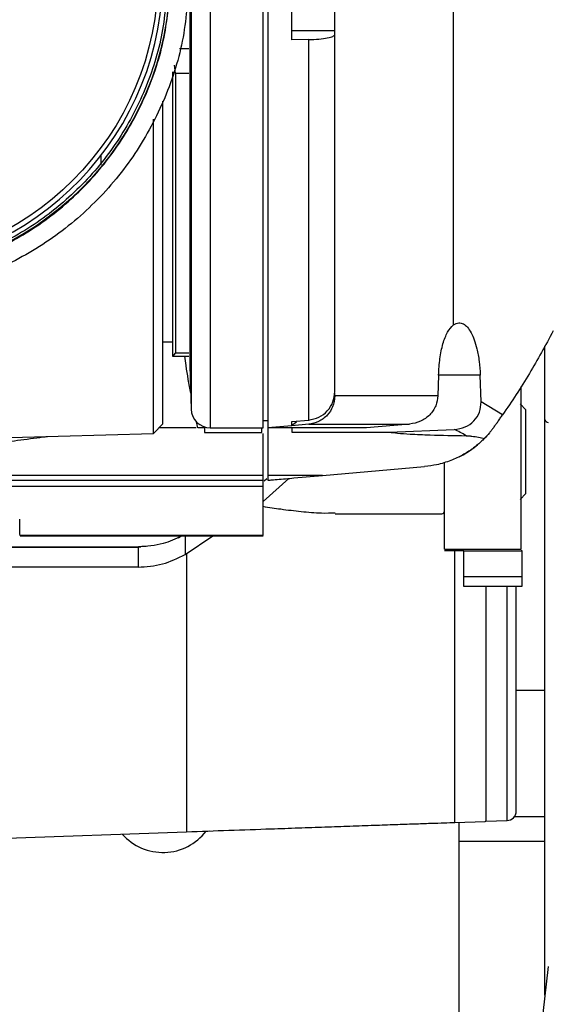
# Model space of a CAD drawing. Extents: x 0 to 841, y 0 to 594.
# Tile 11 of 65: x 84.47 to 90.01, y 348.95 to 359.27. Entities that reach past the tile are written whole.
import ezdxf

# ---------------------------------------------------------------- set-up
doc = ezdxf.new("R2010")
doc.units = 0
doc.layers.get('0').update_dxf_attribs({"linetype": 'CONTINUOUS'})
doc.styles.add('SLDTEXTSTYLE1', font='TXT', dxfattribs={"width": 0.75})
doc.dimstyles.new('SLDDIMSTYLE1', dxfattribs={"dimtxt": 3.5, "dimasz": 3.556, "dimexe": 0, "dimexo": 0.0625, "dimgap": 0.875, "dimtad": 1, "dimdec": 4, "dimlfac": 10, "dimzin": 12, "dimtxsty": 'SLDTEXTSTYLE1', "dimsah": 1, "dimcen": 0.09, "dimazin": 3, "dimtfac": 1, "dimtofl": 0, "dimtmove": 0, "dimatfit": 3, "dimtolj": 1, "dimtzin": 12})

# ---------------------------------------------------------------- blocks, each defined once
blk = doc.blocks.new('_D_24')
at = {"color": 2, "linetype": 'CONTINUOUS'}
for p, q in [((82.872, 375.622), (82.872, 400.109)), ((97.361, 368.109), (117.829, 379.926))]:
    blk.add_line(p, q, dxfattribs=at)
blk.add_arc((82.872, 359.744), 39.365, 30, 90, dxfattribs=at)
for points in [[(82.872, 399.109), (86.407, 398.568), (86.442, 399.329)], [(116.963, 379.426), (115.369, 382.628), (114.727, 382.217)]]:
    blk.add_solid(points, dxfattribs=at)
at = {"color": 2, "linetype": 'CONTINUOUS', "char_height": 3.5, "attachment_point": 1, "rotation": 334.9253, "style": 'SLDTEXTSTYLE1'}
for s, insert in [('J4:', (92.465, 403.697, 0.01)), ('+200°', (99.188, 400.551, 0.01))]:
    blk.add_mtext(s, dxfattribs=dict(at, insert=insert))
blk = doc.blocks.new('_D_25')
at = {"color": 2, "linetype": 'CONTINUOUS'}
for p, q in [((82.872, 375.622), (82.872, 411.416)), ((97.361, 368.109), (127.622, 385.58))]:
    blk.add_line(p, q, dxfattribs=at)
blk.add_arc((82.872, 359.744), 50.672, 30, 90, dxfattribs=at)
for points in [[(82.872, 410.416), (86.413, 409.911), (86.439, 410.672)], [(126.756, 385.08), (125.194, 388.297), (124.548, 387.894)]]:
    blk.add_solid(points, dxfattribs=at)
at = {"color": 2, "linetype": 'CONTINUOUS', "char_height": 3.5, "attachment_point": 1, "rotation": 335.0461, "style": 'SLDTEXTSTYLE1'}
for s, insert in [('J6:', (94.485, 415.206, 0.01)), ('+540°', (101.215, 412.074, 0.01)), ('*6', (113.697, 406.266, 0.01))]:
    blk.add_mtext(s, dxfattribs=dict(at, insert=insert))

msp = doc.modelspace()

# ---------------------------------------------------------------- linework, layer by layer
at = {"color": 7, "linetype": 'CONTINUOUS'}
for p, q in [((86.467005, 364.490569), (86.467005, 354.990569)), ((86.267073, 364.295805), (86.267073, 355.185334)), ((86.255152, 363.840569), (86.255152, 355.640569)), ((89.014394, 356.068515), (89.014394, 360.332034)), ((87.322173, 359.055796), (87.322173, 359.740569)), ((87.772173, 359.149685), (87.322173, 359.149685)), ((87.772173, 359.110394), (87.772173, 359.149685)), ((87.49832, 359.058473), (87.322173, 359.055796)), ((87.49832, 355.07137), (87.49832, 359.058473)), ((86.102173, 358.707601), (86.094059, 358.79117)), ((86.102173, 358.707601), (86.102173, 355.772827)), ((86.102173, 358.707601), (86.242173, 358.707601)), ((85.972173, 355.032104), (85.972173, 358.411125)), ((85.872207, 354.929486), (85.872207, 358.222643)), ((85.322173, 357.843177), (85.322173, 357.745221)), ((85.972173, 355.890569), (86.072443, 355.890569)), ((89.972173, 355.076103), (89.972173, 355.849759)), ((86.072173, 355.740569), (86.07771, 355.740569)), ((86.07771, 355.740569), (86.102173, 355.772827)), ((86.07771, 355.740569), (86.242173, 355.740569)), ((86.242173, 355.772827), (86.102173, 355.772827)), ((86.255152, 355.640569), (86.267073, 355.185334)), ((88.858678, 355.542889), (88.852186, 355.326711)), ((89.304188, 355.263907), (89.295158, 355.542894)), ((87.772173, 355.326711), (87.772173, 355.351968)), ((88.852186, 355.326711), (87.772173, 355.326711)), ((89.529198, 355.126025), (89.304188, 355.263907)), ((89.772465, 355.180278), (89.712173, 355.24057)), ((85.972173, 355.190569), (85.972494, 355.190569)), ((85.872207, 354.929486), (85.972173, 355.032104)), ((86.336938, 354.990569), (86.323259, 355.051511)), ((87.022173, 355.068269), (87.072173, 355.068269)), ((87.322173, 355.012442), (87.072173, 354.990569)), ((87.322173, 355.056), (87.49832, 355.07137)), ((87.322173, 355.012442), (87.322173, 355.056)), ((87.49832, 355.027852), (87.322173, 355.012442)), ((87.322293, 355.016728), (87.370211, 355.052544)), ((87.49832, 355.027852), (88.554126, 355.027852)), ((88.554126, 355.027852), (88.104018, 354.990569)), ((89.972173, 349.046325), (89.972173, 355.076103)), ((84.377409, 354.890344), (85.872207, 354.929486)), ((86.408373, 354.990569), (86.336938, 354.990569)), ((86.408373, 354.999357), (86.408373, 354.940569)), ((86.467005, 354.990569), (87.022173, 354.990569)), ((87.008373, 354.940569), (87.008373, 354.990569)), ((87.322173, 354.990569), (87.322173, 354.945342)), ((87.322173, 354.945342), (88.342069, 354.945342)), ((88.342069, 354.945342), (89.021621, 354.972779)), ((87.643676, 354.490569), (88.712775, 354.584103)), ((87.022173, 354.490569), (78.722173, 354.490569)), ((78.722173, 354.440569), (87.022173, 354.440569)), ((87.022173, 354.440569), (87.022173, 354.490569)), ((87.022173, 354.218727), (87.290857, 354.459702)), ((87.022173, 354.380262), (87.022173, 354.440569)), ((87.061313, 354.456297), (87.032093, 354.430572)), ((87.643676, 354.490569), (87.072173, 354.490569)), ((87.072173, 354.490569), (87.072173, 354.440569)), ((78.722173, 354.380262), (87.022173, 354.380262)), ((87.022173, 353.862944), (87.022173, 354.380262)), ((89.712173, 354.24057), (89.772465, 354.300862)), ((87.777263, 354.09057), (88.892173, 354.09057)), ((84.472173, 353.880108), (84.472173, 354.031742)), ((84.477812, 353.862944), (84.472173, 353.880108)), ((84.477497, 353.856914), (87.022371, 353.856914)), ((87.022173, 353.862944), (84.477812, 353.862944)), ((86.163186, 353.853764), (86.133591, 353.834566)), ((86.205445, 353.662419), (86.495027, 353.856914)), ((80.027021, 353.743809), (85.717325, 353.743809)), ((80.032719, 353.740569), (85.711627, 353.740569)), ((85.711627, 353.740569), (85.739152, 353.744143)), ((85.711627, 353.740569), (85.711627, 353.530406)), ((85.795792, 353.746893), (85.778454, 353.74568)), ((88.922173, 353.717476), (89.722173, 353.717476)), ((89.122173, 353.702272), (88.922173, 353.702272)), ((89.122173, 353.702272), (89.722173, 353.702272)), ((89.122173, 353.428208), (89.122173, 353.702272)), ((89.732173, 353.702272), (89.722173, 353.702272)), ((89.732173, 353.703113), (89.732173, 353.702272)), ((89.732173, 353.702272), (89.732173, 353.428208)), ((85.711627, 353.530406), (80.032719, 353.530406)), ((89.732173, 353.428208), (89.122173, 353.428208)), ((89.122173, 353.326846), (89.122173, 353.428208)), ((89.732173, 353.428208), (89.732173, 353.326846)), ((89.732173, 353.326846), (89.122173, 353.326846)), ((89.672173, 352.24057), (89.972173, 352.24057)), ((89.655244, 350.918968), (89.972173, 350.918968)), ((89.028128, 350.85554), (89.345619, 350.866628)), ((89.073973, 350.657675), (89.073973, 350.857141)), ((89.354836, 350.866988), (89.575663, 350.8747)), ((82.872173, 350.64057), (86.217741, 350.7574)), ((86.414325, 350.764243), (86.454991, 350.765685)), ((89.073973, 347.700784), (89.073973, 350.657675)), ((89.073973, 350.657675), (89.972173, 350.657675)), ((90.007636, 349.345503), (89.94923, 348.852768))]:
    msp.add_line(p, q, dxfattribs=at)
at = {"color": 8, "linetype": 'CONTINUOUS'}
for p, q in [((86.242173, 358.959544), (86.145135, 358.959544)), ((89.295158, 355.542894), (88.858678, 355.542894)), ((86.205445, 353.856914), (86.205445, 353.662419)), ((89.028128, 350.85554), (89.028128, 353.702272)), ((86.217741, 353.665046), (86.217741, 350.7574)), ((89.354836, 353.326846), (89.354836, 350.866988)), ((89.575663, 350.8747), (89.575663, 353.326846))]:
    msp.add_line(p, q, dxfattribs=at)
at = {"color": 7, "linetype": 'CONTINUOUS'}
for radius in [3.175, 3.05]:
    msp.add_circle((82.872173, 359.740569), radius, dxfattribs=at)
for centre, radius, start, end in [((82.872173, 359.740569), 3.1, 359.9241355, 358.0758645), ((86.467005, 355.190569), 0.2, 181.5, 270), ((90.015189, 355.090392), 0.045327, 198.3758725, 260.4082004), ((88.682431, 354.170365), 0.871158, 57.8149655, 67.0856087), ((88.625619, 355.580298), 1, 296.6344325, 317.7046099), ((88.892173, 354.12057), 0.03, 270, 0), ((89.572173, 350.974639), 0.1, 272, 0), ((89.372286, 350.367293), 0.5, 92, 93.0266329), ((85.972173, 351.10737), 0.5668, 221.2121309, 322.7878691)]:
    msp.add_arc(centre, radius, start, end, dxfattribs=at)
for points in [[(87.022173, 354.990569), (87.022173, 354.998412), (87.022173, 355.014098), (87.022173, 355.140276), (87.022173, 355.33933), (87.022173, 355.615254), (87.022173, 355.961345), (87.022173, 356.372212), (87.022173, 356.840682), (87.022173, 357.358778), (87.022173, 357.917624), (87.022173, 358.507663), (87.022173, 359.118797), (87.022173, 359.740569), (87.022173, 360.362342), (87.022173, 360.973476), (87.022173, 361.563514), (87.022173, 362.122361), (87.022173, 362.640457), (87.022173, 363.108927), (87.022173, 363.519794), (87.022173, 363.865884), (87.022173, 364.141809), (87.022173, 364.340863), (87.022173, 364.467041), (87.022173, 364.482726), (87.022173, 364.490569)], [(87.772173, 359.149685), (87.772173, 359.168806), (87.772173, 359.207048), (87.772173, 359.347851), (87.772173, 359.530931), (87.772173, 359.740569), (87.772173, 359.950208), (87.772173, 360.133288), (87.772173, 360.274091), (87.772173, 360.312333), (87.772173, 360.331454)], [(86.247173, 359.740569), (86.234612, 359.519678), (86.209491, 359.077895), (86.008804, 358.440687), (85.696891, 357.853433), (85.27393, 357.3387), (84.75934, 356.91627), (84.172047, 356.602376), (83.534849, 356.409081), (82.872173, 356.343813), (82.209497, 356.409081), (81.572299, 356.602376), (80.985007, 356.91627), (80.470416, 357.3387), (80.047455, 357.853433), (79.735542, 358.440687), (79.534856, 359.077895), (79.509734, 359.519678), (79.497173, 359.740569)], [(79.692173, 359.740569), (79.704008, 359.532441), (79.727678, 359.116183), (79.91677, 358.515791), (80.210661, 357.962467), (80.609184, 357.477475), (81.094043, 357.079452), (81.647403, 356.783694), (82.247785, 356.601567), (82.872173, 356.54007), (83.496561, 356.601567), (84.096944, 356.783694), (84.650303, 357.079452), (85.135162, 357.477475), (85.533685, 357.962467), (85.827577, 358.515791), (86.016668, 359.116183), (86.040338, 359.532441), (86.052173, 359.740569)], [(86.022173, 359.740569), (86.01045, 359.534404), (85.987003, 359.122073), (85.799696, 358.527346), (85.508577, 357.979242), (85.113813, 357.498825), (84.633529, 357.104557), (84.085389, 356.811589), (83.490671, 356.63118), (82.872173, 356.570264), (82.253675, 356.63118), (81.658957, 356.811589), (81.110818, 357.104557), (80.630533, 357.498825), (80.23577, 357.979242), (79.944651, 358.527346), (79.757343, 359.122073), (79.733897, 359.534404), (79.722173, 359.740569)], [(87.072173, 359.740569), (87.072173, 359.533312), (87.072173, 359.118797), (87.072173, 358.507663), (87.072173, 357.917624), (87.072173, 357.358778), (87.072173, 356.840682), (87.072173, 356.372212), (87.072173, 355.961345), (87.072173, 355.615254), (87.072173, 355.33933), (87.072173, 355.140276), (87.072173, 355.014098), (87.072173, 354.998412), (87.072173, 354.990569)], [(89.772173, 354.74057), (89.772173, 354.798226), (89.772173, 354.913539), (89.772173, 355.058979), (89.772173, 355.160728), (89.772173, 355.173956), (89.772173, 355.18057)], [(86.408373, 354.940569), (86.412883, 354.940569), (86.421902, 354.940569), (86.491276, 354.940569), (86.59044, 354.940569), (86.708373, 354.940569), (86.826307, 354.940569), (86.92547, 354.940569), (86.994845, 354.940569), (87.003864, 354.940569), (87.008373, 354.940569)], [(88.104018, 354.990569), (87.945256, 354.990569), (87.627734, 354.990569), (87.313366, 354.990569), (87.109374, 354.990569), (87.084573, 354.990569), (87.072173, 354.990569)], [(87.072173, 354.990569), (87.072173, 354.979375), (87.072173, 354.956985), (87.072173, 354.78907), (87.072173, 354.59007), (87.072173, 354.490569)], [(89.772173, 354.30057), (89.772173, 354.307184), (89.772173, 354.320412), (89.772173, 354.422161), (89.772173, 354.567601), (89.772173, 354.682914), (89.772173, 354.74057)]]:
    msp.add_open_spline(points, degree=3, dxfattribs=at)
for points, knots in [([(87.49832, 359.058473), (87.535054, 359.059735), (87.608416, 359.062256), (87.698148, 359.074491), (87.760186, 359.091077), (87.768181, 359.10396), (87.772173, 359.110394)], [0, 0, 0, 0, 0.250616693, 0.500513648, 0.750583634, 1, 1, 1, 1]), ([(87.772173, 355.369469), (87.772173, 355.394815), (87.772173, 355.446026), (87.772173, 355.582529), (87.772173, 355.796685), (87.772173, 356.126015), (87.772173, 356.546212), (87.772173, 356.970968), (87.772173, 357.367109), (87.772173, 357.854703), (87.772173, 358.434532), (87.772173, 358.888058), (87.772173, 359.110394)], [0, 0, 0, 0, 0.079540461, 0.160713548, 0.243426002, 0.370826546, 0.499987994, 0.586124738, 0.671743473, 0.756713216, 0.880731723, 1, 1, 1, 1]), ([(86.072173, 358.719023), (86.072173, 358.611925), (86.072173, 358.307112), (86.072173, 357.834648), (86.072173, 357.315481), (86.072173, 356.851973), (86.072173, 356.452497), (86.072173, 356.12859), (86.072173, 355.879245), (86.072173, 355.786795), (86.072173, 355.740569)], [0, 0, 0, 0, 0.071824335, 0.204420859, 0.337017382, 0.469613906, 0.602210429, 0.734806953, 0.867403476, 1, 1, 1, 1]), ([(88.858678, 355.542889), (88.862197, 355.601411), (88.869338, 355.720169), (88.902806, 355.876002), (88.950993, 356.003249), (88.992926, 356.046415), (89.014394, 356.068515)], [0, 0, 0, 0, 0.238018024, 0.483009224, 0.735313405, 1, 1, 1, 1]), ([(89.014394, 356.068515), (89.03314, 356.078671), (89.067778, 356.097439), (89.131789, 356.079115), (89.201445, 356.001507), (89.256524, 355.84967), (89.286548, 355.688667), (89.292325, 355.590856), (89.295158, 355.542894)], [0, 0, 0, 0, 0.150400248, 0.27791271, 0.505079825, 0.72866704, 0.866953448, 1, 1, 1, 1]), ([(90.059497, 356.005282), (89.977055, 355.853237), (89.805106, 355.536119), (89.623652, 355.266417), (89.529198, 355.126025)], [0, 0, 0, 0, 0.4794575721, 1, 1, 1, 1]), ([(86.262703, 355.352207), (86.245457, 355.448798), (86.222419, 355.577827), (86.206343, 355.707875), (86.202301, 355.740569)], [0, 0, 0, 0, 0.74860184, 1, 1, 1, 1]), ([(89.722173, 353.717476), (89.722173, 353.958083), (89.722173, 354.439296), (89.722173, 355.014654), (89.722173, 355.34677), (89.722173, 355.422395)], [0, 0, 0, 0, 0.435759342, 0.871518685, 1, 1, 1, 1]), ([(87.49832, 355.07137), (87.535042, 355.078612), (87.608394, 355.093078), (87.698126, 355.163305), (87.760181, 355.258539), (87.768179, 355.33252), (87.772173, 355.369469)], [0, 0, 0, 0, 0.250432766, 0.500235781, 0.75039819, 1, 1, 1, 1]), ([(87.772173, 355.326711), (87.767603, 355.286989), (87.759063, 355.212757), (87.695363, 355.117426), (87.607218, 355.04901), (87.53386, 355.034757), (87.49832, 355.027852)], [0, 0, 0, 0, 0.267664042, 0.500220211, 0.757873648, 1, 1, 1, 1]), ([(88.852186, 355.326711), (88.847044, 355.290634), (88.836516, 355.216783), (88.769445, 355.121792), (88.672888, 355.050256), (88.594038, 355.035381), (88.554126, 355.027852)], [0, 0, 0, 0, 0.235729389, 0.482551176, 0.738080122, 1, 1, 1, 1]), ([(89.021621, 354.972779), (89.061564, 354.978306), (89.138711, 354.988981), (89.23319, 355.057216), (89.295552, 355.152566), (89.301281, 355.226432), (89.304188, 355.263907)], [0, 0, 0, 0, 0.2649085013, 0.5116385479, 0.7522305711, 1, 1, 1, 1]), ([(89.435964, 354.994344), (89.443315, 355.004541), (89.45863, 355.025783), (89.482704, 355.059605), (89.507736, 355.095137), (89.52169, 355.11522), (89.529198, 355.126025)], [0, 0, 0, 0, 0.184044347, 0.383425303, 0.6682448, 1, 1, 1, 1]), ([(86.319437, 354.990569), (86.255781, 354.990569), (86.155739, 354.990569), (85.991461, 354.990569), (85.931712, 354.990569)], [0, 0, 0, 0, 0.636296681, 1, 1, 1, 1]), ([(87.022173, 354.490569), (87.022173, 354.592068), (87.022173, 354.792158), (87.022173, 354.88437), (87.022173, 354.929806)], [0, 0, 0, 0, 0.50726313, 1, 1, 1, 1]), ([(88.342069, 354.945342), (88.369634, 354.941781), (88.429533, 354.934043), (88.57653, 354.923071), (88.817831, 354.912499), (89.019409, 354.909528), (89.146457, 354.907655)], [0, 0, 0, 0, 0.150666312, 0.327392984, 0.57607776, 1, 1, 1, 1]), ([(89.146457, 354.907655), (89.150301, 354.907571), (89.158613, 354.907389), (89.179942, 354.906041), (89.249752, 354.898464), (89.29889, 354.888284), (89.33937, 354.879898)], [0, 0, 0, 0, 0.041213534, 0.089125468, 0.249622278, 1, 1, 1, 1]), ([(89.435964, 354.994344), (89.428694, 354.984519), (89.413963, 354.964608), (89.379735, 354.922512), (89.356179, 354.897644), (89.33937, 354.879898)], [0, 0, 0, 0, 0.2181623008, 0.4420875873, 1, 1, 1, 1]), ([(82.872173, 354.737436), (82.975998, 354.738542), (83.186851, 354.740788), (83.509213, 354.758374), (83.849331, 354.78714), (84.166884, 354.8231), (84.458685, 354.860236), (84.648709, 354.885946), (84.746069, 354.898399), (84.76178, 354.900409)], [0, 0, 0, 0, 0.144535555, 0.293528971, 0.460122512, 0.654358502, 0.803673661, 0.968318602, 1, 1, 1, 1]), ([(89.33937, 354.879898), (89.327348, 354.867957), (89.303986, 354.844751), (89.260871, 354.80727), (89.214689, 354.771555), (89.166251, 354.73831), (89.112659, 354.706112), (89.053781, 354.675773), (88.989229, 354.647741), (88.918485, 354.623296), (88.831466, 354.599357), (88.756003, 354.589659), (88.712775, 354.584103)], [0, 0, 0, 0, 0.149498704, 0.29054161, 0.400125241, 0.502431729, 0.598965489, 0.686730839, 0.766265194, 0.842518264, 0.909790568, 1, 1, 1, 1]), ([(88.922173, 353.717476), (88.922173, 353.956454), (88.922173, 354.253068), (88.922173, 354.564998), (88.922173, 354.625611)], [0, 0, 0, 0, 0.805685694, 1, 1, 1, 1]), ([(87.072173, 354.440569), (87.07291, 354.440634), (87.074441, 354.440767), (87.091344, 354.442244), (87.159392, 354.448196), (87.350016, 354.46488), (87.528609, 354.480503), (87.643676, 354.490569)], [0, 0, 0, 0, 0.037224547, 0.077362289, 0.174674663, 0.468246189, 1, 1, 1, 1]), ([(87.777263, 354.095824), (87.729198, 354.094472), (87.611832, 354.091169), (87.420656, 354.109414), (87.217554, 354.133001), (87.083695, 354.154299), (87.022173, 354.164088)], [0, 0, 0, 0, 0.196294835, 0.479322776, 0.760693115, 1, 1, 1, 1]), ([(84.477812, 353.862944), (84.479885, 353.860475), (84.482921, 353.856858), (84.488243, 353.857425), (84.489932, 353.857606)], [0, 0, 0, 0, 0.682480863, 1, 1, 1, 1]), ([(86.167466, 353.85654), (86.103764, 353.826152), (85.961709, 353.758387), (85.804202, 353.748992), (85.717325, 353.743809)], [0, 0, 0, 0, 0.44843159, 1, 1, 1, 1]), ([(85.711627, 353.530406), (85.798109, 353.536192), (85.971372, 353.547782), (86.127331, 353.624163), (86.205445, 353.662419)], [0, 0, 0, 0, 0.499132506, 1, 1, 1, 1]), ([(89.672173, 350.974639), (89.672173, 350.979258), (89.672173, 350.988497), (89.672173, 351.065092), (89.672173, 351.190157), (89.672173, 351.373678), (89.672173, 351.612003), (89.672173, 351.908231), (89.672173, 352.256538), (89.672173, 352.657436), (89.672173, 353.015991), (89.672173, 353.25255), (89.672173, 353.326846)], [0, 0, 0, 0, 0.09772414, 0.195458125, 0.299049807, 0.402651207, 0.510560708, 0.618479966, 0.7283959, 0.838899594, 0.949403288, 1, 1, 1, 1]), ([(86.217741, 350.7574), (86.366867, 350.762607), (86.669681, 350.773182), (87.063144, 350.786919), (87.396822, 350.79858), (87.674844, 350.808292), (87.940464, 350.817554), (88.187675, 350.826198), (88.411502, 350.834017), (88.609884, 350.84093), (88.780783, 350.846913), (88.925428, 350.851973), (88.993468, 350.854337), (89.028128, 350.85554)], [0, 0, 0, 0, 0.105044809, 0.213302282, 0.288039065, 0.365535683, 0.445795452, 0.530740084, 0.617626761, 0.706521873, 0.800576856, 0.898414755, 1, 1, 1, 1])]:
    msp.add_open_spline(points, degree=3, knots=knots, dxfattribs=at)

# ---------------------------------------------------------------- dimensions: what is measured, and where the dimension line sits
at = {"color": 2, "linetype": 'CONTINUOUS'}
for base, text, picture, middle in [((108.20836, 403.627459), 'J6: <> *6', '_D_25', (104.250301, 405.685872)), ((102.554478, 393.834649), 'J4: <>', '_D_24', (99.554857, 395.398638))]:
    dim = msp.add_angular_dim_2l(base=base, line1=((89.885538, 363.793064), (96.494955, 367.609013)), line2=((82.872173, 374.62151), (82.872173, 240.709762)), text=text, dimstyle='SLDDIMSTYLE1', dxfattribs=at)
    dim.commit()
    dim.dimension.update_dxf_attribs({"geometry": picture, "text_midpoint": middle, "dimtype": 162})

doc.saveas('drawing.dxf')
